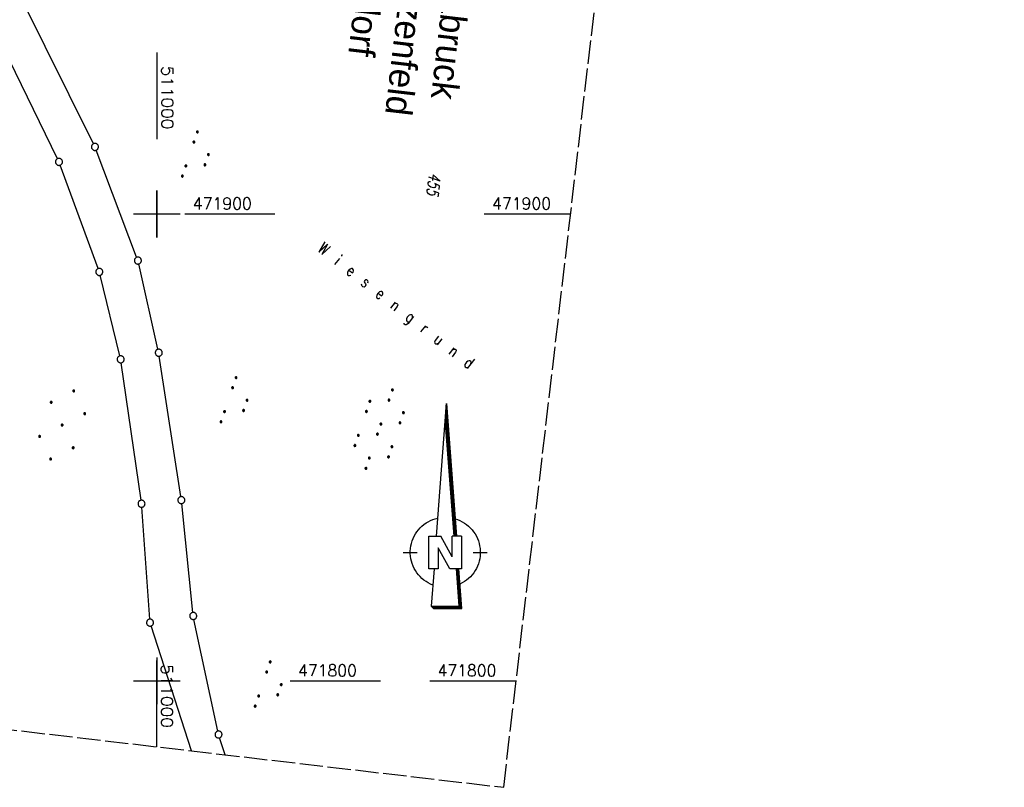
# Model space of a CAD drawing. Extents: x 510637 to 511182, y 471777 to 472747.
# Tile 15 of 42: x 510971 to 511182, y 471777 to 471942. Entities that reach past the tile are written whole.
import ezdxf

# ---------------------------------------------------------------- set-up
doc = ezdxf.new("R2010")
doc.units = 0
doc.header["$LTSCALE"] = 10
doc.header["$MEASUREMENT"] = 0
doc.linetypes.add('LT00', pattern=[0])
doc.linetypes.add('LT14', pattern=[0.6, 0.5, -0.1])
doc.layers.get('0').update_dxf_attribs({"linetype": 'LT00'})
doc.layers.add('-BLATT_94-RAND', color=7, linetype='LT14', plot=False)
for name, color, linetype in [('1401', 7, 'Continuous'), ('DFK_BES-NAME', 255, 'LT00'), ('DFK_FLUR_NR', 250, 'LT00'), ('DFK_GZPKT', 250, 'LT00'), ('DFK_KATASTER', 250, 'LT00'), ('DFK_NUTZUNG', 250, 'LT00'), ('GRENZNAME', 250, 'Continuous'), ('V94_RASTER', 250, 'LT00'), ('V95_RASTER', 250, 'LT00')]:
    doc.layers.add(name, color=color, linetype=linetype)
doc.styles.get("Standard").update_dxf_attribs({"font": 'romans.shx'})
doc.styles.add('UNIR-H', font='unir_h.shx', dxfattribs={"width": 0.8})

# ---------------------------------------------------------------- blocks, each defined once
blk = doc.blocks.new('SYMB7111')
at = {"color": 0, "linetype": 'ByBlock'}
for p, q in [((-0.13, 0.202919), (-0.13, 0.177081)), ((-0.125, 0.172895), (-0.125, 0.207105)), ((-0.12, 0.209164), (-0.12, 0.170836)), ((-0.115, 0.170204), (-0.115, 0.209796)), ((-0.11, 0.209164), (-0.11, 0.170836)), ((-0.105, 0.172895), (-0.105, 0.207105)), ((-0.1, 0.202919), (-0.1, 0.177081)), ((-0.095, 0.189874), (-0.095, 0.190146)), ((0.1, 0.202919), (0.1, 0.177081)), ((0.105, 0.172895), (0.105, 0.207105)), ((0.11, 0.209164), (0.11, 0.170836)), ((0.115, 0.170204), (0.115, 0.209796)), ((0.12, 0.209164), (0.12, 0.170836)), ((0.125, 0.172895), (0.125, 0.207105)), ((0.13, 0.202919), (0.13, 0.177081)), ((0.135, 0.189874), (0.135, 0.190146)), ((-0.515, -0.177081), (-0.515, -0.202919)), ((-0.51, -0.207105), (-0.51, -0.172895)), ((-0.505, -0.170836), (-0.505, -0.209164)), ((-0.5, -0.209796), (-0.5, -0.170204)), ((-0.495, -0.170836), (-0.495, -0.209164)), ((-0.49, -0.207105), (-0.49, -0.172895)), ((-0.485, -0.177081), (-0.485, -0.202919)), ((-0.48, -0.190126), (-0.48, -0.189854)), ((-0.285, -0.177081), (-0.285, -0.202919)), ((-0.28, -0.207105), (-0.28, -0.172895)), ((-0.275, -0.170836), (-0.275, -0.209164)), ((-0.27, -0.209796), (-0.27, -0.170204)), ((-0.265, -0.170836), (-0.265, -0.209164)), ((-0.26, -0.207105), (-0.26, -0.172895)), ((-0.255, -0.177081), (-0.255, -0.202919)), ((-0.25, -0.190126), (-0.25, -0.189854)), ((0.255, -0.177081), (0.255, -0.202919)), ((0.26, -0.207105), (0.26, -0.172895)), ((0.265, -0.170836), (0.265, -0.209164)), ((0.27, -0.209796), (0.27, -0.170204)), ((0.275, -0.170836), (0.275, -0.209164)), ((0.28, -0.207105), (0.28, -0.172895)), ((0.285, -0.177081), (0.285, -0.202919)), ((0.29, -0.190126), (0.29, -0.189854)), ((0.485, -0.177081), (0.485, -0.202919)), ((0.49, -0.207105), (0.49, -0.172895)), ((0.495, -0.170836), (0.495, -0.209164)), ((0.5, -0.209796), (0.5, -0.170204)), ((0.505, -0.170836), (0.505, -0.209164)), ((0.51, -0.207105), (0.51, -0.172895)), ((0.515, -0.177081), (0.515, -0.202919)), ((0.52, -0.190126), (0.52, -0.189854))]:
    blk.add_line(p, q, dxfattribs=at)
for points in [[(-0.095, 0.19), (-0.096981, 0.198678), (-0.10253, 0.205637), (-0.11055, 0.209499), (-0.11945, 0.209499), (-0.12747, 0.205637), (-0.133019, 0.198678), (-0.135, 0.19), (-0.133019, 0.181322), (-0.12747, 0.174363), (-0.11945, 0.170501), (-0.11055, 0.170501), (-0.10253, 0.174363), (-0.096981, 0.181322), (-0.095, 0.19)], [(0.135, 0.19), (0.133019, 0.198678), (0.12747, 0.205637), (0.11945, 0.209499), (0.11055, 0.209499), (0.10253, 0.205637), (0.096981, 0.198678), (0.095, 0.19), (0.096981, 0.181322), (0.10253, 0.174363), (0.11055, 0.170501), (0.11945, 0.170501), (0.12747, 0.174363), (0.133019, 0.181322), (0.135, 0.19)], [(-0.48, -0.19), (-0.481981, -0.181322), (-0.48753, -0.174363), (-0.49555, -0.170501), (-0.50445, -0.170501), (-0.51247, -0.174363), (-0.518019, -0.181322), (-0.52, -0.19), (-0.518019, -0.198678), (-0.51247, -0.205637), (-0.50445, -0.209499), (-0.49555, -0.209499), (-0.48753, -0.205637), (-0.481981, -0.198678), (-0.48, -0.19)], [(-0.25, -0.19), (-0.251981, -0.181322), (-0.25753, -0.174363), (-0.26555, -0.170501), (-0.27445, -0.170501), (-0.28247, -0.174363), (-0.288019, -0.181322), (-0.29, -0.19), (-0.288019, -0.198678), (-0.28247, -0.205637), (-0.27445, -0.209499), (-0.26555, -0.209499), (-0.25753, -0.205637), (-0.251981, -0.198678), (-0.25, -0.19)], [(0.29, -0.19), (0.288019, -0.181322), (0.28247, -0.174363), (0.27445, -0.170501), (0.26555, -0.170501), (0.25753, -0.174363), (0.251981, -0.181322), (0.25, -0.19), (0.251981, -0.198678), (0.25753, -0.205637), (0.26555, -0.209499), (0.27445, -0.209499), (0.28247, -0.205637), (0.288019, -0.198678), (0.29, -0.19)], [(0.52, -0.19), (0.518019, -0.181322), (0.51247, -0.174363), (0.50445, -0.170501), (0.49555, -0.170501), (0.48753, -0.174363), (0.481981, -0.181322), (0.48, -0.19), (0.481981, -0.198678), (0.48753, -0.205637), (0.49555, -0.209499), (0.50445, -0.209499), (0.51247, -0.205637), (0.518019, -0.198678), (0.52, -0.19)]]:
    blk.add_lwpolyline(points, dxfattribs=at)
blk = doc.blocks.new('SYMB1401')
at = {"layer": '1401'}
for p, q in [((-2.1, -28.35), (0, 0)), ((0, 0), (2.15, -28.35)), ((1.85, -28.35), (-0.15, -2.01)), ((1.9, -28.35), (-0.12, -1.68)), ((1.95, -28.35), (-0.1, -1.34)), ((2, -28.35), (-0.07, -1.01)), ((2.05, -28.35), (-0.05, -0.67)), ((2.1, -28.35), (-0.02, -0.34)), ((1.65, -28.35), (-0.25, -3.35)), ((1.7, -28.35), (-0.22, -3.01)), ((1.75, -28.35), (-0.2, -2.68)), ((1.8, -28.35), (-0.17, -2.34)), ((-3.75, -35.35), (-3.75, -28.35)), ((-3.75, -28.35), (-1.2, -28.35)), ((1.25, -32.8), (-1.2, -28.35)), ((1.25, -32.8), (1.25, -28.35)), ((3.25, -28.35), (1.25, -28.35)), ((3.25, -28.35), (3.25, -35.35)), ((0.7, -35.35), (-1.75, -30.9)), ((-1.75, -30.9), (-1.75, -35.35)), ((-9.25, -31.85), (-6.25, -31.85)), ((5.75, -31.85), (8.75, -31.85)), ((-1.75, -35.35), (-3.75, -35.35)), ((-2.65, -35.35), (-3.25, -43.35)), ((3.25, -35.35), (0.7, -35.35)), ((2.75, -43.35), (2.15, -35.35)), ((2.8, -43.4), (2.2, -35.35)), ((3.3, -43.85), (2.65, -35.35)), ((-3.25, -43.35), (2.75, -43.35)), ((-3.2, -43.4), (2.8, -43.4))]:
    blk.add_line(p, q, dxfattribs=at)
for points in [[(-7.74, -32.11), (-7.75, -31.56), (-7.7, -31.01), (-7.62, -30.47), (-7.51, -29.93), (-7.35, -29.4), (-7.15, -28.89), (-6.92, -28.39), (-6.65, -27.91), (-6.34, -27.45), (-6.01, -27.02), (-5.64, -26.61), (-5.24, -26.23), (-4.82, -25.88), (-4.37, -25.56), (-3.9, -25.28), (-3.41, -25.03), (-2.9, -24.81), (-2.38, -24.64), (-1.85, -24.5)], [(1.85, -24.65), (2.37, -24.82), (2.88, -25.03), (3.37, -25.28), (3.85, -25.57), (4.3, -25.88), (4.72, -26.23), (5.12, -26.61), (5.49, -27.02), (5.83, -27.45), (6.13, -27.91), (6.41, -28.39), (6.64, -28.89), (6.84, -29.4), (7, -29.93), (7.12, -30.47), (7.2, -31.01), (7.24, -31.56), (7.25, -32.11)], [(-2.9, -38.85), (-3.41, -38.64), (-3.9, -38.39), (-4.37, -38.1), (-4.81, -37.78), (-5.24, -37.43), (-5.64, -37.05), (-6, -36.64), (-6.34, -36.21), (-6.64, -35.75), (-6.91, -35.27), (-7.15, -34.78), (-7.35, -34.26), (-7.5, -33.74), (-7.62, -33.2), (-7.7, -32.66), (-7.74, -32.11)], [(7.25, -32.11), (7.21, -32.66), (7.13, -33.21), (7.01, -33.74), (6.85, -34.27), (6.65, -34.78), (6.42, -35.28), (6.15, -35.76), (5.84, -36.22), (5.5, -36.66), (5.13, -37.07), (4.74, -37.45), (4.31, -37.8), (3.86, -38.12), (3.39, -38.4), (2.9, -38.65)], [(-3.15, -43.45), (2.85, -43.45), (2.25, -35.35)], [(-3.1, -43.5), (2.9, -43.5), (2.3, -35.35)], [(-3.05, -43.55), (2.95, -43.55), (2.35, -35.35)], [(-3, -43.6), (3, -43.6), (2.4, -35.35)], [(-2.95, -43.65), (3.05, -43.65), (2.45, -35.35)], [(-2.9, -43.7), (3.1, -43.7), (2.5, -35.35)], [(-2.85, -43.75), (3.15, -43.75), (2.55, -35.35)], [(-2.8, -43.8), (3.2, -43.8), (2.6, -35.35)], [(-2.78, -43.82), (3.25, -43.82), (2.62, -35.35)], [(-3.25, -43.35), (-2.75, -43.85), (3.3, -43.85)]]:
    blk.add_lwpolyline(points, dxfattribs=at)
blk = doc.blocks.new('SYMB7010')
at = {"color": 0, "linetype": 'ByBlock'}
for points in [[(-0.031408, 0.499213), (-0.093728, 0.49134), (-0.15457, 0.475719), (-0.212975, 0.452595), (-0.268021, 0.422333), (-0.31884, 0.385411), (-0.36463, 0.342411), (-0.40467, 0.29401), (-0.438329, 0.240973), (-0.465074, 0.184136), (-0.484486, 0.124395), (-0.496256, 0.062692), (-0.5002, 0)], [(-0.5002, 0), (-0.496256, -0.062692), (-0.484486, -0.124395), (-0.465075, -0.184136), (-0.438329, -0.240973), (-0.404671, -0.29401), (-0.36463, -0.342411), (-0.31884, -0.385411), (-0.268021, -0.422333), (-0.212975, -0.452595), (-0.154571, -0.475719), (-0.093728, -0.49134), (-0.031408, -0.499213), (0.031408, -0.499213)], [(0.5002, 0), (0.496256, 0.062692), (0.484485, 0.124395), (0.465074, 0.184136), (0.438329, 0.240973), (0.40467, 0.29401), (0.36463, 0.342411), (0.31884, 0.385411), (0.268021, 0.422333), (0.212975, 0.452595), (0.15457, 0.475719), (0.093728, 0.49134), (0.031408, 0.499213), (-0.031408, 0.499213)], [(0.031408, -0.499213), (0.093728, -0.491341), (0.15457, -0.475719), (0.212975, -0.452595), (0.268021, -0.422333), (0.31884, -0.385411), (0.36463, -0.342411), (0.404671, -0.294011), (0.438329, -0.240974), (0.465075, -0.184136), (0.484486, -0.124395), (0.496256, -0.062692), (0.500201, 0)]]:
    blk.add_lwpolyline(points, dxfattribs=at)
blk = doc.blocks.new('SYMB7110')
at = {"color": 0, "linetype": 'ByBlock'}
for p, q in [((-0.515, 0.392919), (-0.515, 0.367081)), ((-0.51, 0.362895), (-0.51, 0.397105)), ((-0.505, 0.399164), (-0.505, 0.360836)), ((-0.5, 0.360204), (-0.5, 0.399796)), ((-0.495, 0.399164), (-0.495, 0.360836)), ((-0.49, 0.362895), (-0.49, 0.397105)), ((-0.485, 0.392919), (-0.485, 0.367081)), ((-0.48, 0.379874), (-0.48, 0.380145)), ((-0.285, 0.392919), (-0.285, 0.367081)), ((-0.28, 0.362895), (-0.28, 0.397105)), ((-0.275, 0.399164), (-0.275, 0.360836)), ((-0.27, 0.360204), (-0.27, 0.399796)), ((-0.265, 0.399164), (-0.265, 0.360836)), ((-0.26, 0.362895), (-0.26, 0.397105)), ((-0.255, 0.392919), (-0.255, 0.367081)), ((-0.25, 0.379874), (-0.25, 0.380146)), ((0.255, 0.392919), (0.255, 0.367081)), ((0.26, 0.362895), (0.26, 0.397105)), ((0.265, 0.399164), (0.265, 0.360836)), ((0.27, 0.360204), (0.27, 0.399796)), ((0.275, 0.399164), (0.275, 0.360836)), ((0.28, 0.362895), (0.28, 0.397105)), ((0.285, 0.392919), (0.285, 0.367081)), ((0.29, 0.379874), (0.29, 0.380145)), ((0.485, 0.392919), (0.485, 0.367081)), ((0.49, 0.362895), (0.49, 0.397105)), ((0.495, 0.399164), (0.495, 0.360836)), ((0.5, 0.360204), (0.5, 0.399796)), ((0.505, 0.399164), (0.505, 0.360836)), ((0.51, 0.362895), (0.51, 0.397105)), ((0.515, 0.392919), (0.515, 0.367081)), ((0.52, 0.379874), (0.52, 0.380146)), ((-0.9, 0.012919), (-0.9, -0.012919)), ((-0.895, -0.017106), (-0.895, 0.017105)), ((-0.89, 0.019164), (-0.89, -0.019164)), ((-0.885, -0.019797), (-0.885, 0.019796)), ((-0.88, 0.019164), (-0.88, -0.019164)), ((-0.875, -0.017106), (-0.875, 0.017105)), ((-0.87, 0.012919), (-0.87, -0.012919)), ((-0.865, -0.000126), (-0.865, 0.000145)), ((-0.67, 0.012919), (-0.67, -0.012919)), ((-0.665, -0.017106), (-0.665, 0.017105)), ((-0.66, 0.019164), (-0.66, -0.019164)), ((-0.655, -0.019797), (-0.655, 0.019796)), ((-0.65, 0.019164), (-0.65, -0.019164)), ((-0.645, -0.017106), (-0.645, 0.017105)), ((-0.64, 0.012919), (-0.64, -0.012919)), ((-0.635, -0.000126), (-0.635, 0.000145)), ((-0.13, 0.012919), (-0.13, -0.012919)), ((-0.125, -0.017105), (-0.125, 0.017105)), ((-0.12, 0.019164), (-0.12, -0.019164)), ((-0.115, -0.019796), (-0.115, 0.019796)), ((-0.11, 0.019164), (-0.11, -0.019164)), ((-0.105, -0.017105), (-0.105, 0.017105)), ((-0.1, 0.012919), (-0.1, -0.012919)), ((-0.095, -0.000126), (-0.095, 0.000146)), ((0.1, 0.012919), (0.1, -0.012919)), ((0.105, -0.017105), (0.105, 0.017105)), ((0.11, 0.019164), (0.11, -0.019164)), ((0.115, -0.019796), (0.115, 0.019796)), ((0.12, 0.019164), (0.12, -0.019164)), ((0.125, -0.017105), (0.125, 0.017105)), ((0.13, 0.012919), (0.13, -0.012919)), ((0.135, -0.000126), (0.135, 0.000146)), ((0.64, 0.012919), (0.64, -0.012919)), ((0.645, -0.017105), (0.645, 0.017105)), ((0.65, 0.019164), (0.65, -0.019164)), ((0.655, -0.019796), (0.655, 0.019796)), ((0.66, 0.019164), (0.66, -0.019164)), ((0.665, -0.017105), (0.665, 0.017105)), ((0.67, 0.012919), (0.67, -0.012919)), ((0.675, -0.000126), (0.675, 0.000146)), ((0.87, 0.012919), (0.87, -0.012919)), ((0.875, -0.017105), (0.875, 0.017105)), ((0.88, 0.019164), (0.88, -0.019164)), ((0.885, -0.019796), (0.885, 0.019796)), ((0.89, 0.019164), (0.89, -0.019164)), ((0.895, -0.017105), (0.895, 0.017105)), ((0.9, 0.012919), (0.9, -0.012919)), ((0.905, -0.000126), (0.905, 0.000146)), ((-0.515, -0.367081), (-0.515, -0.392919)), ((-0.51, -0.397105), (-0.51, -0.362895)), ((-0.505, -0.360836), (-0.505, -0.399164)), ((-0.5, -0.399796), (-0.5, -0.360204)), ((-0.495, -0.360836), (-0.495, -0.399164)), ((-0.49, -0.397106), (-0.49, -0.362895)), ((-0.485, -0.367081), (-0.485, -0.392919)), ((-0.48, -0.380126), (-0.48, -0.379855)), ((-0.285, -0.367081), (-0.285, -0.392919)), ((-0.28, -0.397105), (-0.28, -0.362895)), ((-0.275, -0.360836), (-0.275, -0.399164)), ((-0.27, -0.399796), (-0.27, -0.360204)), ((-0.265, -0.360836), (-0.265, -0.399164)), ((-0.26, -0.397105), (-0.26, -0.362895)), ((-0.255, -0.367081), (-0.255, -0.392919)), ((-0.25, -0.380126), (-0.25, -0.379855)), ((0.255, -0.367081), (0.255, -0.392919)), ((0.26, -0.397105), (0.26, -0.362895)), ((0.265, -0.360836), (0.265, -0.399164)), ((0.27, -0.399796), (0.27, -0.360204)), ((0.275, -0.360836), (0.275, -0.399164)), ((0.28, -0.397105), (0.28, -0.362895)), ((0.285, -0.367081), (0.285, -0.392919)), ((0.29, -0.380126), (0.29, -0.379855)), ((0.485, -0.367081), (0.485, -0.392919)), ((0.49, -0.397105), (0.49, -0.362895)), ((0.495, -0.360836), (0.495, -0.399164)), ((0.5, -0.399796), (0.5, -0.360204)), ((0.505, -0.360836), (0.505, -0.399164)), ((0.51, -0.397105), (0.51, -0.362895)), ((0.515, -0.367081), (0.515, -0.392919)), ((0.52, -0.380126), (0.52, -0.379855))]:
    blk.add_line(p, q, dxfattribs=at)
for points in [[(-0.48, 0.38), (-0.481981, 0.388678), (-0.48753, 0.395637), (-0.49555, 0.399499), (-0.50445, 0.399499), (-0.51247, 0.395637), (-0.518019, 0.388678), (-0.52, 0.38), (-0.518019, 0.371322), (-0.51247, 0.364363), (-0.50445, 0.360501), (-0.49555, 0.360501), (-0.48753, 0.364363), (-0.481981, 0.371322), (-0.48, 0.38)], [(-0.25, 0.38), (-0.251981, 0.388678), (-0.25753, 0.395637), (-0.26555, 0.399499), (-0.27445, 0.399499), (-0.28247, 0.395637), (-0.288019, 0.388678), (-0.29, 0.38), (-0.288019, 0.371322), (-0.28247, 0.364363), (-0.27445, 0.360501), (-0.26555, 0.360501), (-0.25753, 0.364363), (-0.251981, 0.371322), (-0.25, 0.38)], [(0.29, 0.38), (0.288019, 0.388678), (0.28247, 0.395637), (0.27445, 0.399499), (0.26555, 0.399499), (0.25753, 0.395637), (0.251981, 0.388678), (0.25, 0.38), (0.251981, 0.371322), (0.25753, 0.364363), (0.26555, 0.360501), (0.27445, 0.360501), (0.28247, 0.364363), (0.288019, 0.371322), (0.29, 0.38)], [(0.52, 0.38), (0.518019, 0.388678), (0.51247, 0.395637), (0.50445, 0.399499), (0.495549, 0.399499), (0.48753, 0.395637), (0.481981, 0.388678), (0.48, 0.38), (0.481981, 0.371322), (0.48753, 0.364363), (0.495549, 0.360501), (0.50445, 0.360501), (0.51247, 0.364363), (0.518019, 0.371322), (0.52, 0.38)], [(-0.865, 0), (-0.866981, 0.008678), (-0.87253, 0.015637), (-0.88055, 0.019498), (-0.88945, 0.019498), (-0.89747, 0.015637), (-0.903019, 0.008678), (-0.905, 0)], [(-0.905, 0), (-0.903019, -0.008678), (-0.89747, -0.015637), (-0.88945, -0.019499), (-0.88055, -0.019499), (-0.87253, -0.015637), (-0.866981, -0.008678), (-0.865, 0)], [(-0.635, 0), (-0.636981, 0.008678), (-0.64253, 0.015637), (-0.65055, 0.019498), (-0.65945, 0.019498), (-0.66747, 0.015637), (-0.673019, 0.008678), (-0.675, 0)], [(-0.675, 0), (-0.673019, -0.008678), (-0.66747, -0.015637), (-0.65945, -0.019499), (-0.65055, -0.019499), (-0.64253, -0.015637), (-0.636981, -0.008678), (-0.635, 0)], [(-0.095, 0), (-0.096981, 0.008678), (-0.10253, 0.015637), (-0.11055, 0.019499), (-0.11945, 0.019499), (-0.12747, 0.015637), (-0.133019, 0.008678), (-0.135, 0)], [(-0.135, 0), (-0.133019, -0.008678), (-0.12747, -0.015637), (-0.11945, -0.019499), (-0.11055, -0.019499), (-0.10253, -0.015637), (-0.096981, -0.008678), (-0.095, 0)], [(0.135, 0), (0.133019, 0.008678), (0.12747, 0.015637), (0.11945, 0.019499), (0.11055, 0.019499), (0.10253, 0.015637), (0.096981, 0.008678), (0.095, 0)], [(0.095, 0), (0.096981, -0.008678), (0.10253, -0.015637), (0.11055, -0.019499), (0.11945, -0.019499), (0.12747, -0.015637), (0.133019, -0.008678), (0.135, 0)], [(0.675, 0), (0.673019, 0.008678), (0.66747, 0.015637), (0.65945, 0.019499), (0.65055, 0.019499), (0.64253, 0.015637), (0.636981, 0.008678), (0.635, 0)], [(0.635, 0), (0.636981, -0.008678), (0.64253, -0.015637), (0.65055, -0.019499), (0.65945, -0.019499), (0.66747, -0.015637), (0.673019, -0.008678), (0.675, 0)], [(0.905, 0), (0.903019, 0.008678), (0.89747, 0.015637), (0.88945, 0.019499), (0.88055, 0.019499), (0.87253, 0.015637), (0.866981, 0.008678), (0.865, 0)], [(0.865, 0), (0.866981, -0.008678), (0.87253, -0.015637), (0.88055, -0.019499), (0.88945, -0.019499), (0.89747, -0.015637), (0.903019, -0.008678), (0.905, 0)], [(-0.48, -0.38), (-0.481981, -0.371322), (-0.48753, -0.364363), (-0.49555, -0.360501), (-0.50445, -0.360501), (-0.51247, -0.364363), (-0.518019, -0.371322), (-0.52, -0.38), (-0.518019, -0.388678), (-0.51247, -0.395637), (-0.50445, -0.399499), (-0.49555, -0.399499), (-0.48753, -0.395637), (-0.481981, -0.388678), (-0.48, -0.38)], [(-0.25, -0.38), (-0.251981, -0.371322), (-0.25753, -0.364363), (-0.26555, -0.360501), (-0.27445, -0.360501), (-0.28247, -0.364363), (-0.288019, -0.371322), (-0.29, -0.38), (-0.288019, -0.388678), (-0.28247, -0.395637), (-0.27445, -0.399499), (-0.26555, -0.399499), (-0.25753, -0.395637), (-0.251981, -0.388678), (-0.25, -0.38)], [(0.29, -0.38), (0.288019, -0.371322), (0.28247, -0.364363), (0.27445, -0.360501), (0.26555, -0.360501), (0.25753, -0.364363), (0.251981, -0.371322), (0.25, -0.38), (0.251981, -0.388678), (0.25753, -0.395637), (0.26555, -0.399499), (0.27445, -0.399499), (0.28247, -0.395637), (0.288019, -0.388678), (0.29, -0.38)], [(0.52, -0.38), (0.518019, -0.371322), (0.51247, -0.364363), (0.50445, -0.360501), (0.495549, -0.360501), (0.48753, -0.364363), (0.481981, -0.371322), (0.48, -0.38), (0.481981, -0.388678), (0.48753, -0.395637), (0.495549, -0.399499), (0.50445, -0.399499), (0.51247, -0.395637), (0.518019, -0.388678), (0.52, -0.38)]]:
    blk.add_lwpolyline(points, dxfattribs=at)
blk = doc.blocks.new('Ackerland7')
at = {"layer": 'DFK_NUTZUNG', "color": 0, "linetype": 'ByBlock'}
for p, q in [((-4, 3.93), (-4, 3.67)), ((-3.95, 3.63), (-3.95, 3.97)), ((-3.9, 3.99), (-3.9, 3.61)), ((-3.85, 3.6), (-3.85, 4)), ((-3.8, 3.99), (-3.8, 3.61)), ((-3.75, 3.63), (-3.75, 3.97)), ((-3.7, 3.93), (-3.7, 3.67)), ((-3.65, 3.8), (-3.65, 3.8)), ((3.7, 3.93), (3.7, 3.67)), ((3.75, 3.63), (3.75, 3.97)), ((3.8, 3.99), (3.8, 3.61)), ((3.85, 3.6), (3.85, 4)), ((3.9, 3.99), (3.9, 3.61)), ((3.95, 3.63), (3.95, 3.97)), ((4, 3.93), (4, 3.67)), ((4.05, 3.8), (4.05, 3.8)), ((-7.85, 0.13), (-7.85, -0.13)), ((-7.8, -0.17), (-7.8, 0.17)), ((-7.75, 0.19), (-7.75, -0.19)), ((-7.7, -0.2), (-7.7, 0.2)), ((-7.65, 0.19), (-7.65, -0.19)), ((-7.6, -0.17), (-7.6, 0.17)), ((-7.55, 0.13), (-7.55, -0.13)), ((-7.5, 0), (-7.5, 0)), ((-0.15, 0.13), (-0.15, -0.13)), ((-0.1, -0.17), (-0.1, 0.17)), ((-0.05, 0.19), (-0.05, -0.19)), ((0, -0.2), (0, 0.2)), ((0.05, 0.19), (0.05, -0.19)), ((0.1, -0.17), (0.1, 0.17)), ((0.15, 0.13), (0.15, -0.13)), ((0.2, 0), (0.2, 0)), ((7.55, 0.13), (7.55, -0.13)), ((7.6, -0.17), (7.6, 0.17)), ((7.65, 0.19), (7.65, -0.19)), ((7.7, -0.2), (7.7, 0.2)), ((7.75, 0.19), (7.75, -0.19)), ((7.8, -0.17), (7.8, 0.17)), ((7.85, 0.13), (7.85, -0.13)), ((7.9, 0), (7.9, 0)), ((-4, -3.67), (-4, -3.93)), ((-3.95, -3.97), (-3.95, -3.63)), ((-3.9, -3.61), (-3.9, -3.99)), ((-3.85, -4), (-3.85, -3.6)), ((-3.8, -3.61), (-3.8, -3.99)), ((-3.75, -3.97), (-3.75, -3.63)), ((-3.7, -3.67), (-3.7, -3.93)), ((-3.65, -3.8), (-3.65, -3.8)), ((3.7, -3.67), (3.7, -3.93)), ((3.75, -3.97), (3.75, -3.63)), ((3.8, -3.61), (3.8, -3.99)), ((3.85, -4), (3.85, -3.6)), ((3.9, -3.61), (3.9, -3.99)), ((3.95, -3.97), (3.95, -3.63)), ((4, -3.67), (4, -3.93)), ((4.05, -3.8), (4.05, -3.8))]:
    blk.add_line(p, q, dxfattribs=at)
for points in [[(-3.65, 3.8), (-3.67, 3.89), (-3.73, 3.96), (-3.81, 3.99), (-3.89, 3.99), (-3.97, 3.96), (-4.03, 3.89), (-4.05, 3.8), (-4.03, 3.71), (-3.97, 3.64), (-3.89, 3.6), (-3.81, 3.6), (-3.73, 3.64), (-3.67, 3.71), (-3.65, 3.8)], [(4.05, 3.8), (4.03, 3.89), (3.97, 3.96), (3.89, 3.99), (3.81, 3.99), (3.73, 3.96), (3.67, 3.89), (3.65, 3.8), (3.67, 3.71), (3.73, 3.64), (3.81, 3.61), (3.89, 3.61), (3.97, 3.64), (4.03, 3.71), (4.05, 3.8)], [(-7.5, 0), (-7.52, 0.09), (-7.58, 0.16), (-7.66, 0.19), (-7.74, 0.19), (-7.82, 0.16), (-7.88, 0.09), (-7.9, 0)], [(0.2, 0), (0.18, 0.09), (0.12, 0.16), (0.04, 0.19), (-0.04, 0.19), (-0.12, 0.16), (-0.18, 0.09), (-0.2, 0)], [(-0.2, 0), (-0.18, -0.09), (-0.12, -0.16), (-0.04, -0.19), (0.04, -0.19), (0.12, -0.16), (0.18, -0.09), (0.2, 0)], [(7.9, 0), (7.88, 0.09), (7.82, 0.16), (7.74, 0.19), (7.66, 0.19), (7.58, 0.16), (7.52, 0.09), (7.5, 0)], [(7.5, 0), (7.52, -0.09), (7.58, -0.16), (7.66, -0.19), (7.74, -0.19), (7.82, -0.16), (7.88, -0.09), (7.9, 0)], [(-7.9, 0), (-7.88, -0.09), (-7.82, -0.16), (-7.74, -0.19), (-7.66, -0.19), (-7.58, -0.16), (-7.52, -0.09), (-7.5, 0)], [(-3.65, -3.8), (-3.67, -3.71), (-3.73, -3.64), (-3.81, -3.61), (-3.89, -3.61), (-3.97, -3.64), (-4.03, -3.71), (-4.05, -3.8), (-4.03, -3.89), (-3.97, -3.96), (-3.89, -3.99), (-3.81, -3.99), (-3.73, -3.96), (-3.67, -3.89), (-3.65, -3.8)], [(4.05, -3.8), (4.03, -3.71), (3.97, -3.64), (3.89, -3.61), (3.81, -3.61), (3.73, -3.64), (3.67, -3.71), (3.65, -3.8), (3.67, -3.89), (3.73, -3.96), (3.81, -3.99), (3.89, -3.99), (3.97, -3.96), (4.03, -3.89), (4.05, -3.8)]]:
    blk.add_lwpolyline(points, dxfattribs=at)

msp = doc.modelspace()

# ---------------------------------------------------------------- linework, layer by layer
at = {"layer": '-BLATT_94-RAND'}
msp.add_lwpolyline([(510744.52, 472747.01), (510637.26, 471828.25), (511074.29, 471777.23), (511181.55, 472695.99), (510744.52, 472747.01)], dxfattribs=at)
at = {"layer": 'DFK_KATASTER'}
for p, q in [((510986.38, 471915.04), (510959.37, 471969.55)), ((510978.68, 471911.84), (510952.47, 471965.53)), ((510995.65, 471890.74), (510986.98, 471913.67)), ((510987.38, 471888.3), (510979.27, 471910.47)), ((511000.22, 471871.03), (510996.08, 471889.31)), ((510992.05, 471869.61), (510987.82, 471886.87)), ((510996.58, 471838.7), (510992.34, 471868.14)), ((511005.11, 471839.47), (511000.5, 471869.56)), ((510998.47, 471813.24), (510996.74, 471837.21)), ((511007.69, 471814.67), (511005.3, 471837.98)), ((511013.03, 471789.27), (511007.93, 471813.19)), ((511007.42, 471785.04), (510998.75, 471811.78)), ((511014.62, 471784.2), (511013.42, 471787.83))]:
    msp.add_line(p, q, dxfattribs=at)
at = {"layer": 'V94_RASTER'}
for p, q in [((511000, 471895), (511000, 471905)), ((511005, 471900), (510995, 471900)), ((511088.62, 471900), (511070.12, 471900)), ((511000, 471785.9), (511000, 471804.4)), ((510995, 471800), (511005, 471800)), ((511058.45, 471800), (511076.95, 471800))]:
    msp.add_line(p, q, dxfattribs=at)
at = {"layer": 'V95_RASTER'}
for p, q in [((511000, 471934.56), (511000, 471916.06)), ((511000, 471905), (511000, 471895)), ((511005, 471900), (510995, 471900)), ((511025.29, 471900), (511006, 471900)), ((511000, 471805), (511000, 471795)), ((510995, 471800), (511005, 471800)), ((511028.57, 471800), (511047.86, 471800))]:
    msp.add_line(p, q, dxfattribs=at)

# ---------------------------------------------------------------- block references
at = {"layer": '1401'}
msp.add_blockref('SYMB1401', (511062.02, 471859.39), dxfattribs=at)
at = {"layer": 'DFK_GZPKT', "xscale": 1.499999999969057, "yscale": 1.5, "zscale": 1.5, "rotation": 251.2881100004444}
for p in [(510986.71, 471914.37), (510979.01, 471911.17), (510995.91, 471890.04), (510987.64, 471887.6), (510992.23, 471868.88), (511000.39, 471870.3), (510996.69, 471837.96), (511005.22, 471838.73), (510998.52, 471812.49), (511007.77, 471813.92), (511013.19, 471788.54)]:
    msp.add_blockref('SYMB7010', p, dxfattribs=at)
at = {"layer": 'DFK_NUTZUNG', "xscale": 10, "yscale": 10, "zscale": 10, "rotation": 251.28826}
for name, p in [('SYMB7111', (511008.85, 471912.24)), ('SYMB7111', (511017.13, 471859.63)), ('SYMB7110', (511047.61, 471853.94)), ('SYMB7111', (511024.45, 471798.74))]:
    msp.add_blockref(name, p, dxfattribs=at)
at = {"layer": 'DFK_NUTZUNG', "rotation": 251.2883000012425}
msp.add_blockref('Ackerland7', (510979.69, 471854.81), dxfattribs=at)

# ---------------------------------------------------------------- texts
at = {"layer": 'DFK_BES-NAME', "width": 0.75}
msp.add_text('W  i  e  s  e  n  g  r  u  n  d', height=2.5, rotation=-38.0635, dxfattribs=at).set_placement((511034.27, 471892.14))
at = {"layer": 'DFK_FLUR_NR', "oblique": 13.754, "width": 0.75}
msp.add_text('455', height=2.5, rotation=263.3409, dxfattribs=at).set_placement((511058.37, 471908.94))
at = {"layer": 'GRENZNAME', "insert": (511073.9, 472006.94), "char_height": 5.6, "width": 96.7422, "attachment_point": 1, "rotation": 263.3409, "style": 'UNIR-H'}
msp.add_mtext('{\\W1;Gemarkung: Pretzabruck\\PGemeinde: Schwarzenfeld\\PLandkreis: Schwandorf}', dxfattribs=at)
at = {"layer": 'V94_RASTER'}
for s, rotation, width, p in [(' 471900', 0.0005, 0.983, (511070.12, 471901)), (' 511000', 270.0005, 1.058, (511000.91, 471805.38)), (' 471800', 0.0005, 0.979, (511058.45, 471801))]:
    msp.add_text(s, height=2.5, rotation=rotation, dxfattribs=dict(at, width=width)).set_placement(p)
at = {"layer": 'V95_RASTER'}
for s, rotation, width, p in [(' 511000', 269.9998, 1.058, (511001, 471933.56)), (' 471900', 359.9998, 0.983, (511006, 471901)), (' 471800', 359.9998, 0.979, (511028.57, 471801))]:
    msp.add_text(s, height=2.5, rotation=rotation, dxfattribs=dict(at, width=width)).set_placement(p)

doc.saveas('drawing.dxf')
